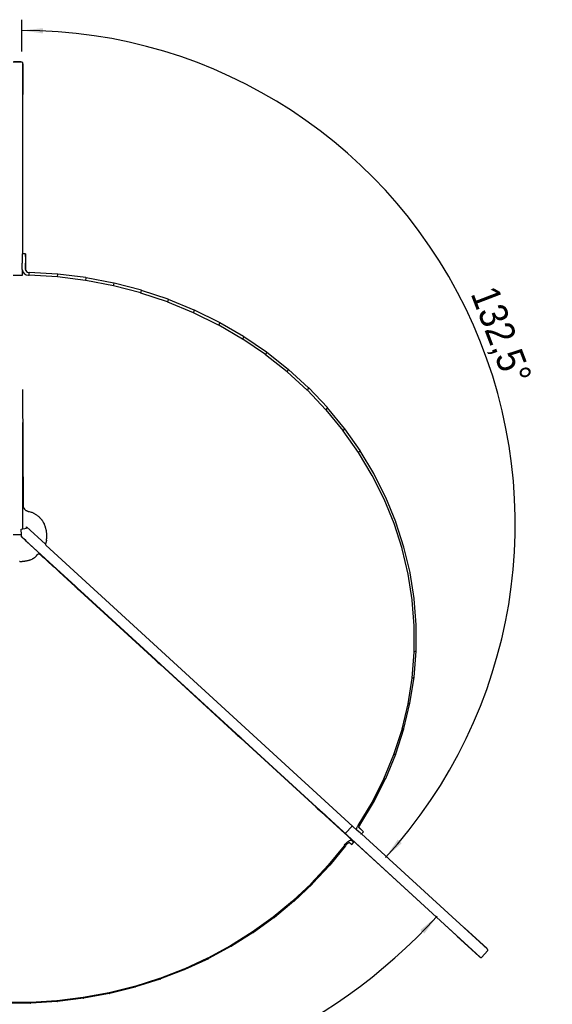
# Model space of a CAD drawing. Header units: millimetres. Extents: x 50 to 4150, y 50 to 2920.
# Tile 3 of 21: x 1336 to 1835, y 513 to 1435. Entities that reach past the tile are written whole.
import ezdxf

# ---------------------------------------------------------------- set-up
doc = ezdxf.new("R2010")
doc.units = ezdxf.units.MM
doc.header["$LTSCALE"] = 10
doc.linetypes.add('SLD-Solido', pattern=[0])
doc.layers.add('QUOTE', color=1, linetype='SLD-Solido')
doc.styles.add('SLDTEXTSTYLE0', font='GOTHIC.TTF', dxfattribs={"width": 0.913})
doc.dimstyles.new('SLDDIMSTYLE1', dxfattribs={"dimtxt": 26.458333, "dimasz": 20, "dimexe": 0, "dimexo": 0.0625, "dimgap": 6.614583, "dimtad": 1, "dimdec": 4, "dimlfac": 10, "dimzin": 12, "dimdsep": 46, "dimtxsty": 'SLDTEXTSTYLE0', "dimsah": 1, "dimcen": 0.09, "dimadec": 1, "dimazin": 3, "dimtfac": 1, "dimtdec": 1, "dimtofl": 0, "dimtmove": 0, "dimatfit": 3, "dimfxl": 1, "dimfrac": 2, "dimtolj": 1, "dimtzin": 12, "dimarcsym": 0})

# ---------------------------------------------------------------- blocks, each defined once
blk = doc.blocks.new('_D_1')
at = {"layer": 'QUOTE', "transparency": 16777216}
blk.add_line((1337.8, 1405.36), (1337.8, 1435.13), dxfattribs=at)
blk.add_arc((1337.8, 962.75), 462.38, 317.5, 90, dxfattribs=at)
for points in [[(1337.8, 1425.13), (1357.74, 1422.2), (1357.85, 1427.2)], [(1678.7, 650.37), (1693.77, 663.76), (1690.01, 667.05)]]:
    blk.add_solid(points, dxfattribs=at)
at = {"layer": 'QUOTE', "transparency": 16777216, "insert": (1782.82, 1188.04), "char_height": 26.458, "attachment_point": 1, "rotation": 290.97845, "style": 'SLDTEXTSTYLE0'}
blk.add_mtext('132,5°', dxfattribs=at)
blk = doc.blocks.new('_D_2')
at = {"layer": 'QUOTE', "transparency": 16777216}
blk.add_arc((1333.65, 955.7), 533.45, 222.52816, 317.5, dxfattribs=at)
for points in [[(940.52, 595.12), (952.5, 578.91), (956.13, 582.36)], [(1726.95, 595.31), (1711.35, 582.54), (1714.98, 579.1)]]:
    blk.add_solid(points, dxfattribs=at)
at = {"layer": 'QUOTE', "transparency": 16777216, "insert": (1314.42, 455.71), "char_height": 26.458, "attachment_point": 1, "rotation": 0.8455, "style": 'SLDTEXTSTYLE0'}
blk.add_mtext('95°', dxfattribs=at)

msp = doc.modelspace()

# ---------------------------------------------------------------- linework, layer by layer
for p, q in [((1337.79962, 1395.362237), (1329.79962, 1395.362237)), ((1337.04962, 1395.505128), (1330.54962, 1395.505128)), ((1338.79962, 1215.77891), (1338.79962, 1394.325937)), ((1339.04962, 1365.505128), (1339.04962, 1393.505128)), ((1341.282405, 1215.776106), (1338.282422, 1215.779494)), ((1341.309261, 1213.172484), (1341.36249, 1200.336216)), ((1338.205314, 1201.193964), (1338.223427, 1207.104284)), ((1338.205314, 1201.193964), (1338.229263, 1195.418587)), ((1341.205297, 1201.190577), (1341.223409, 1207.100896)), ((1337.79962, 1195.401237), (1329.79962, 1195.401237)), ((1344.17266, 1195.887245), (1344.672307, 1195.871755)), ((1344.285217, 1198.451624), (1344.784864, 1198.436134)), ((1344.672307, 1195.871755), (1344.784864, 1198.436134)), ((1371.227696, 1194.285872), (1344.672307, 1195.871755)), ((1371.340253, 1196.850252), (1344.784864, 1198.436134)), ((1371.359566, 1194.27363), (1371.595932, 1196.828166)), ((1397.656751, 1190.956611), (1371.359566, 1194.27363)), ((1397.893117, 1193.511147), (1371.595932, 1196.828166)), ((1397.787512, 1190.935713), (1398.146823, 1193.472227)), ((1423.757399, 1185.900691), (1397.787512, 1190.935713)), ((1424.11671, 1188.437205), (1398.146823, 1193.472227)), ((1423.886367, 1185.871221), (1424.367106, 1188.381593)), ((1449.395386, 1179.144116), (1423.886367, 1185.871221)), ((1449.876125, 1181.654489), (1424.367106, 1188.381593)), ((1449.521885, 1179.106204), (1450.121881, 1181.582423)), ((1475.03887, 1173.197849), (1450.121881, 1181.582423)), ((1474.438874, 1170.721631), (1449.521885, 1179.106204)), ((1474.562237, 1170.675452), (1475.278675, 1173.109654)), ((1499.475484, 1163.110758), (1475.278675, 1173.109654)), ((1498.759046, 1160.676556), (1474.562237, 1170.675452)), ((1498.878622, 1160.622332), (1499.708051, 1163.00685)), ((1523.060269, 1151.445065), (1499.708051, 1163.00685)), ((1522.23084, 1149.060547), (1498.878622, 1160.622332)), ((1522.345996, 1148.998543), (1523.284345, 1151.325949)), ((1544.733523, 1135.933352), (1522.345996, 1148.998543)), ((1545.671872, 1138.260759), (1523.284345, 1151.325949)), ((1544.843646, 1135.863875), (1545.886243, 1138.127024)), ((1566.15138, 1121.362474), (1544.843646, 1135.863875)), ((1567.193977, 1123.625624), (1545.886243, 1138.127024)), ((1566.255884, 1121.285872), (1567.397478, 1123.477947)), ((1586.37424, 1105.422862), (1566.255884, 1121.285872)), ((1587.515834, 1107.614936), (1567.397478, 1123.477947)), ((1586.472568, 1105.339524), (1587.707356, 1107.45407)), ((1606.532893, 1090.311033), (1587.707356, 1107.45407)), ((1605.298105, 1088.196487), (1586.472568, 1105.339524)), ((1338.671603, 1088.747864), (1339.122991, 979.895395)), ((1605.389731, 1088.106838), (1606.711388, 1090.137809)), ((1624.147314, 1071.802906), (1606.711388, 1090.137809)), ((1622.825657, 1069.771935), (1605.389731, 1088.106838)), ((1622.910091, 1069.676436), (1624.311804, 1071.618227)), ((1640.268445, 1052.18577), (1624.311804, 1071.618227)), ((1638.866732, 1050.24398), (1622.910091, 1069.676436)), ((1338.79962, 958.196206), (1338.79962, 1057.876586)), ((1638.943523, 1050.143126), (1640.418028, 1051.990606)), ((1654.813352, 1031.560515), (1640.418028, 1051.990606)), ((1653.338847, 1029.713035), (1638.943523, 1050.143126)), ((1653.407583, 1029.607349), (1654.947206, 1031.355897)), ((1666.167554, 1008.284713), (1653.407583, 1029.607349)), ((1667.707178, 1010.033261), (1654.947206, 1031.355897)), ((1338.977433, 1014.99688), (1338.79962, 1014.997081)), ((1338.79962, 1008.797077), (1339.003143, 1008.796848)), ((1677.286888, 986.069195), (1666.227868, 1008.174745)), ((1678.883589, 987.714724), (1667.824569, 1009.820274)), ((1688.285064, 964.719748), (1678.983874, 987.494505)), ((1686.639647, 963.180763), (1677.338457, 985.95552)), ((1342.29962, 958.715138), (1342.29962, 959.983228)), ((1342.29962, 959.983228), (1360.000171, 943.763661)), ((1694.17774, 939.737103), (1686.682198, 963.063976)), ((1695.863237, 941.1666), (1688.367695, 964.493473)), ((1329.79962, 952.819562), (1337.631436, 952.819562)), ((1337.29962, 957.973298), (1342.21573, 958.703859)), ((1337.637425, 952.72654), (1337.29962, 957.973298)), ((1337.637425, 952.72654), (1337.29962, 952.35791)), ((1337.29962, 952.35791), (1337.29962, 951.001467)), ((1337.29962, 951.001467), (1640.410469, 673.251546)), ((1342.29962, 946.416999), (1342.29962, 946.417312)), ((1342.29962, 946.416948), (1342.29962, 946.416999)), ((1342.29962, 946.416948), (1388.199199, 904.357733)), ((1360.314183, 943.021291), (1651.855813, 675.882327)), ((1701.579106, 917.176484), (1695.927767, 940.935481)), ((1355.683433, 933.432541), (1354.698754, 934.268786)), ((1699.862386, 915.858819), (1694.211046, 939.617816)), ((1388.010458, 904.149673), (1373.000809, 917.898689)), ((1703.664355, 891.668681), (1699.886273, 915.737658)), ((1705.40327, 892.872784), (1701.625188, 916.941761)), ((1388.19985, 904.35845), (1387.89384, 904.021118)), ((1392.485906, 899.855434), (1392.771008, 900.169718)), ((1463.264362, 835.216202), (1392.582358, 899.961758)), ((1392.770376, 900.169021), (1463.441201, 835.411141)), ((1705.564086, 867.291141), (1703.6787, 891.546283)), ((1707.316048, 868.380575), (1705.430662, 892.635718)), ((1705.551812, 842.851556), (1705.568818, 867.168149)), ((1707.307607, 843.825845), (1707.324613, 868.142438)), ((1703.62759, 818.475588), (1705.546911, 842.728615)), ((1705.377995, 819.334885), (1707.297316, 843.587912)), ((1705.551812, 842.851556), (1707.307607, 843.825845)), ((1463.441972, 835.411992), (1463.148122, 835.088064)), ((1467.740188, 830.922379), (1468.013006, 831.223122)), ((1538.476353, 766.321125), (1467.836262, 831.028287)), ((1468.012378, 831.222429), (1538.641295, 766.50295)), ((1699.801321, 794.288667), (1703.613091, 818.353344)), ((1701.537153, 795.033753), (1705.348923, 819.09843)), ((1703.62759, 818.475588), (1705.377995, 819.334885)), ((1694.09267, 770.415114), (1699.77731, 794.167758)), ((1695.804841, 771.047395), (1701.489481, 794.800038)), ((1699.801321, 794.288667), (1701.537153, 795.033753)), ((1538.642067, 766.5038), (1538.359099, 766.191869)), ((1686.531015, 746.977798), (1694.059285, 770.296174)), ((1688.210584, 747.499289), (1695.738854, 770.817664)), ((1694.09267, 770.415114), (1695.804841, 771.047395)), ((1542.951165, 762.026184), (1543.213103, 762.314933)), ((1613.772171, 697.349261), (1543.048253, 762.13321)), ((1543.212472, 762.314238), (1613.925204, 697.517957)), ((1678.793434, 724.510468), (1688.126669, 747.27476)), ((1686.531015, 746.977798), (1688.210584, 747.499289)), ((1677.155209, 724.097152), (1686.488444, 746.861445)), ((1666.013518, 701.890973), (1677.103689, 723.983991)), ((1667.601902, 702.199308), (1678.692073, 724.292325)), ((1677.155209, 724.097152), (1678.793434, 724.510468)), ((1653.131029, 680.419775), (1665.953336, 701.781591)), ((1654.66137, 680.626882), (1667.483677, 701.988697)), ((1666.013518, 701.890973), (1667.601902, 702.199308)), ((1613.925977, 697.51881), (1613.656685, 697.221954)), ((1618.248751, 693.056269), (1618.497005, 693.329933)), ((1640.634306, 672.743226), (1618.344071, 693.161346)), ((1618.496381, 693.329245), (1627.728424, 684.869637)), ((1640.410469, 673.251546), (1627.728424, 684.869637)), ((1627.728424, 684.869637), (1745.521332, 576.932323)), ((1646.943404, 679.472392), (1641.538955, 673.573923)), ((1655.040066, 673.048538), (1651.855813, 675.882327)), ((1652.873088, 680.033266), (1653.131029, 680.419775)), ((1653.131029, 680.419775), (1654.66137, 680.626882)), ((1657.062636, 675.264163), (1653.878383, 678.097952)), ((1654.403428, 680.240372), (1654.66137, 680.626882)), ((1655.945989, 672.264054), (1657.96856, 674.47968)), ((1640.410469, 673.251546), (1767.310217, 556.969352)), ((1645.092607, 664.196558), (1646.077286, 663.360313)), ((1647.021165, 662.613877), (1649.03666, 664.835668)), ((1647.108101, 666.418349), (1648.09278, 665.582105)), ((1656.10268, 672.435701), (1774.065592, 564.342608)), ((1639.763599, 661.391018), (1625.039894, 643.211567)), ((1641.167786, 661.414011), (1626.444081, 643.23456)), ((1640.040761, 661.779128), (1639.763599, 661.391018)), ((1639.763599, 661.391018), (1641.167786, 661.414011)), ((1641.444947, 661.802121), (1641.167786, 661.414011)), ((1624.962452, 643.122324), (1608.991093, 625.924457)), ((1626.296583, 643.059042), (1610.325224, 625.861175)), ((1624.962452, 643.122324), (1626.296583, 643.059042)), ((1608.907202, 625.839996), (1591.721958, 609.654184)), ((1610.164971, 625.694909), (1592.979727, 609.509097)), ((1608.907202, 625.839996), (1610.164971, 625.694909)), ((1591.631979, 609.574904), (1573.309069, 594.472899)), ((1592.807412, 609.352894), (1574.484501, 594.250888)), ((1591.631979, 609.574904), (1592.807412, 609.352894)), ((1573.213394, 594.399176), (1553.834075, 580.447922)), ((1574.30088, 594.105516), (1554.921561, 580.154262)), ((1573.213394, 594.399176), (1574.30088, 594.105516)), ((1773.417205, 565.275722), (1752.772089, 584.190774)), ((1553.733125, 580.380107), (1533.383338, 567.641449)), ((1554.727451, 580.020438), (1534.377664, 567.28178)), ((1553.733125, 580.380107), (1554.727451, 580.020438)), ((1745.521332, 576.932323), (1767.310217, 556.969352)), ((1745.678896, 576.448802), (1766.324012, 557.53375)), ((1745.678945, 576.448855), (1766.324061, 557.533804)), ((1533.27756, 567.579866), (1512.047545, 556.11027)), ((1534.173942, 567.16017), (1512.943927, 555.690574)), ((1533.27756, 567.579866), (1534.173942, 567.16017)), ((1768.763929, 556.993714), (1774.168229, 562.892319)), ((1511.937409, 556.055215), (1489.921307, 545.905522)), ((1512.731519, 555.581784), (1490.715416, 545.432092)), ((1511.937409, 556.055215), (1512.731519, 555.581784)), ((1489.807309, 545.857258), (1467.102742, 537.072457)), ((1490.495299, 545.336669), (1467.790732, 536.551869)), ((1489.807309, 545.857258), (1490.495299, 545.336669)), ((1466.985396, 537.031217), (1443.693039, 529.650248)), ((1467.563924, 536.470294), (1444.271567, 529.089325)), ((1466.985396, 537.031217), (1467.563924, 536.470294)), ((1443.572875, 529.616231), (1419.796006, 523.67181)), ((1444.039125, 529.022009), (1420.262256, 523.077588)), ((1443.572875, 529.616231), (1444.039125, 529.022009)), ((1395.393465, 519.144541), (1370.965527, 516.145776)), ((1395.628889, 518.505502), (1371.200951, 515.506738)), ((1419.67357, 523.64518), (1395.517615, 519.163655)), ((1420.025267, 523.024873), (1395.869311, 518.543348)), ((1419.67357, 523.64518), (1420.025267, 523.024873)), ((1346.122745, 514.627716), (1321.476495, 514.627716)), ((1346.122745, 513.973632), (1321.476495, 513.973632)), ((1370.840229, 516.13427), (1346.248618, 514.631558)), ((1370.95823, 515.483952), (1346.366619, 513.98124))]:
    msp.add_line(p, q)
at = {"flags": 128}
for points in [[(1337.792013, 1395.362237), (1337.4398, 1395.466699), (1337.04962, 1395.505128)], [(1341.309261, 1213.172484), (1341.303278, 1214.342826), (1341.296456, 1215.175917), (1341.288934, 1215.654798), (1341.280865, 1215.769721), (1341.272414, 1215.518346), (1341.263753, 1214.905791), (1341.255057, 1213.944525), (1341.246504, 1212.654116), (1341.238269, 1211.060835), (1341.230518, 1209.197115), (1341.223409, 1207.100896)], [(1373.000809, 917.898689), (1371.187649, 919.556216), (1369.31105, 921.265223), (1367.409214, 922.990919), (1365.520858, 924.698174), (1363.684423, 926.352234), (1361.937293, 927.919426), (1360.315035, 929.367848), (1358.850673, 930.668012), (1357.574018, 931.793453), (1356.511058, 932.721258), (1355.683433, 933.432541)], [(1387.611313, 904.305014), (1387.742164, 904.167007), (1388.13975, 903.789124), (1388.760988, 903.212314), (1389.538555, 902.499082), (1390.388192, 901.72672), (1391.217826, 900.978923), (1391.937554, 900.336728), (1392.469382, 899.869727), (1392.755678, 899.628526), (1392.765418, 899.639262), (1392.513377, 899.885716)], [(1387.921311, 904.051401), (1387.761378, 904.188188), (1387.611313, 904.305014)], [(1390.067644, 902.64713), (1390.185116, 902.539485), (1391.031662, 901.763736), (1391.855097, 901.009129), (1392.566192, 900.357435), (1393.087887, 899.879277), (1393.363648, 899.626471), (1393.363593, 899.626411), (1393.087728, 899.879104), (1392.770792, 900.169479)], [(1462.37072, 836.393362), (1462.509985, 836.265861), (1462.915289, 835.894558), (1463.550616, 835.312444), (1464.359517, 834.571243), (1465.270117, 833.736814), (1466.201504, 832.8833), (1467.070921, 832.086538), (1467.801117, 831.417325), (1468.32721, 830.935124), (1468.602455, 830.682779), (1468.602395, 830.682713), (1468.327035, 830.934932), (1468.012765, 831.222856)], [(1463.44167, 835.411658), (1462.915061, 835.89431), (1462.509866, 836.265731), (1462.37072, 836.393362)], [(1462.865595, 835.371959), (1462.996445, 835.233952), (1463.394032, 834.856069), (1464.015269, 834.279259), (1464.792837, 833.566028), (1465.642474, 832.793665), (1466.472108, 832.045869), (1467.191836, 831.403674), (1467.723664, 830.936672), (1468.00996, 830.695471), (1468.0197, 830.706207), (1467.767658, 830.952661)], [(1463.175592, 835.118346), (1463.015659, 835.255133), (1462.865595, 835.371959)], [(1537.593753, 767.464152), (1537.733018, 767.336651), (1538.138321, 766.965348), (1538.773649, 766.383234), (1539.58255, 765.642034), (1540.493149, 764.807605), (1541.424537, 763.95409), (1542.293954, 763.157328), (1543.02415, 762.488115), (1543.550243, 762.005914), (1543.825488, 761.753569), (1543.825428, 761.753503), (1543.550068, 762.005723), (1543.212859, 762.314664)], [(1538.641767, 766.503469), (1538.138094, 766.9651), (1537.732899, 767.336521), (1537.593753, 767.464152)], [(1538.076572, 766.475764), (1538.207423, 766.337758), (1538.605009, 765.959875), (1539.226247, 765.383064), (1540.003815, 764.669833), (1540.853451, 763.89747), (1541.683086, 763.149674), (1542.402813, 762.507479), (1542.934641, 762.040478), (1543.220938, 761.799276), (1543.230677, 761.810013), (1542.978636, 762.056467)], [(1538.38657, 766.222151), (1538.226637, 766.358938), (1538.076572, 766.475764)], [(1612.816785, 698.534942), (1612.956051, 698.407441), (1613.361354, 698.036138), (1613.996682, 697.454025), (1614.805583, 696.712824), (1615.716182, 695.878395), (1616.647569, 695.02488), (1617.516987, 694.228118), (1618.247183, 693.558906), (1618.773276, 693.076704), (1619.04852, 692.824359), (1619.04846, 692.824294), (1618.7731, 693.076513), (1618.496771, 693.329675)], [(1613.92567, 697.518471), (1613.361126, 698.03589), (1612.955932, 698.407311), (1612.816785, 698.534942)], [(1613.374158, 697.505849), (1613.505009, 697.367843), (1613.902595, 696.98996), (1614.523833, 696.413149), (1615.301401, 695.699918), (1616.151037, 694.927555), (1616.980672, 694.179759), (1617.700399, 693.537564), (1618.232227, 693.070562), (1618.518524, 692.829361), (1618.528263, 692.840098), (1618.276222, 693.086552)], [(1613.684156, 697.252236), (1613.524223, 697.389023), (1613.374158, 697.505849)], [(1651.855813, 675.882327), (1651.658382, 676.146527), (1651.554314, 676.502753), (1651.545826, 676.943406), (1651.633101, 677.459089), (1651.814276, 678.038803), (1652.085488, 678.670183), (1652.440953, 679.339765), (1652.873088, 680.033266)], [(1653.878383, 678.097952), (1653.776484, 678.234314), (1653.722771, 678.418172), (1653.71839, 678.645606), (1653.763435, 678.911765), (1653.856945, 679.210972), (1653.996925, 679.536846), (1654.180391, 679.882436), (1654.403428, 680.240372)], [(1657.062636, 675.264163), (1657.623047, 674.768756), (1657.919865, 674.514509), (1657.947049, 674.506599), (1657.704045, 674.745186), (1657.195801, 675.225412), (1656.432662, 675.937504), (1655.430164, 676.866963), (1654.208714, 677.994869), (1653.719349, 678.445838)], [(1640.040761, 661.779128), (1640.923248, 662.903911), (1641.917333, 663.969164), (1642.968083, 664.916022), (1644.017432, 665.69216), (1645.007395, 666.254689), (1645.883264, 666.572524), (1646.59664, 666.628101), (1647.108101, 666.418349)], [(1648.09278, 665.582105), (1648.668223, 665.101824), (1648.979769, 664.862322), (1649.021076, 664.868475), (1648.791303, 665.120158), (1648.295128, 665.612247), (1647.542651, 666.334724), (1646.549191, 667.272882), (1645.334971, 668.407623), (1643.92471, 669.715847), (1642.347116, 671.170922), (1640.634306, 672.743226)], [(1641.444947, 661.802121), (1641.900424, 662.382654), (1642.413501, 662.932462), (1642.955823, 663.421163), (1643.497423, 663.82175), (1644.008371, 664.112088), (1644.460433, 664.276132), (1644.828627, 664.304817), (1645.092607, 664.196558)]]:
    msp.add_lwpolyline(points, dxfattribs=at)
for centre, radius, start, end in [((1337.04962, 1393.505128), 2, 360, 29.766662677), ((1337.04962, 1365.505128), 2, 331.044975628, 360), ((1780.302289, 1208.435763), 442.080868, 179.048173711, 180.172566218), ((1343.943302, 1201.637801), 5.755128, 184.423052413, 272.284004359), ((1344.166839, 1201.419653), 2.970389, 184.423052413, 272.284004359), ((1344.167878, 979.996373), 5.045897, 181.146668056, 236.743448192), ((1361.26409, 943.882707), 1.282327, 167.665164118, 222.203055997), ((1353.741822, 931.891539), 2.56262, 68.073358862, 131.340842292), ((1664.700639, 683.289267), 14.078324, 226.669794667, 231.54841496), ((1649.965219, 667.30667), 5.539834, 225.427269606, 237.897632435), ((1751.421014, 582.716122), 2, 47.504092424, 76.331754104), ((1747.029971, 577.923453), 2, 198.542568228, 227.504092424), ((1747.03002, 577.923506), 2, 198.546847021, 227.504092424), ((1772.06613, 563.801071), 2, 18.549660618, 47.504092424), ((1767.675087, 559.008402), 2, 227.504092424, 256.463395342), ((1767.675136, 559.008455), 2, 227.504092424, 256.459116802)]:
    msp.add_arc(centre, radius, start, end)
for centre, major_axis, ratio, start_param, end_param in [((1337.79962, 1394.325937), (0, 1.0363), 0.9649715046, 4.7123889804, 6.2831853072), ((1337.79962, 1195.047114), (1, 0), 0.354122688, 1.125624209, 1.5707963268), ((1337.79962, 1195.047114), (1, 0), 0.354122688, 1.1264611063, 1.5707963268), ((1370.849511, 1189.214949), (0.4273, 5.067386), 0.6289327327, 6.257170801, 6.2985806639), ((1370.849511, 1189.214949), (0.542875, 7.631867), 0.8100120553, 6.2502054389, 6.2916153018), ((1396.880958, 1185.931449), (0.866539, 5.011602), 0.6278491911, 6.2704454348, 6.3119155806), ((1396.880958, 1185.931449), (1.100639, 7.567633), 0.809409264, 6.2561420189, 6.2976121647), ((1422.588604, 1180.94727), (1.29731, 4.92407), 0.6254316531, 6.2830380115, 6.3245665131), ((1422.588604, 1180.94727), (1.646524, 7.465317), 0.8079873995, 6.2612376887, 6.3027661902), ((1447.840216, 1174.288048), (2.174937, 7.327366), 0.8058097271, 6.2650477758, 6.3066324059), ((1447.840216, 1174.288048), (1.715746, 4.806341), 0.6217960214, 0.0113656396, 0.0529502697), ((1472.505941, 1165.988025), (2.681253, 7.156943), 0.8029629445, 6.2672062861, 6.3088445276), ((1472.505941, 1165.988025), (2.118555, 4.660423), 0.6171002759, 0.0214796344, 0.0631178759), ((1496.458905, 1156.089893), (3.161944, 6.957627), 0.799550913, 6.2674387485, 6.3091278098), ((1496.458905, 1156.089893), (2.503084, 4.488591), 0.6115313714, 0.0299663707, 0.071655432), ((1519.575934, 1144.644551), (2.867314, 4.293218), 0.6052916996, 0.0366896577, 0.0784264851), ((1519.575934, 1144.644551), (3.614568, 6.733122), 0.7956881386, 6.26556341, 6.3073002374), ((1541.738117, 1131.71087), (3.209782, 4.076633), 0.5985869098, 0.0415970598, 0.0833783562), ((1541.738117, 1131.71087), (4.037656, 6.487033), 0.791493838, 6.2614828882, 6.3032641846), ((1562.83149, 1117.355357), (3.529478, 3.841034), 0.5916160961, 0.0447062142, 0.0865284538), ((1562.83149, 1117.355357), (4.430532, 6.222713), 0.7870870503, 6.2551703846, 6.2969926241), ((1582.74755, 1101.651854), (4.79313, 5.943183), 0.7825830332, 6.2466534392, 6.2885128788), ((1582.74755, 1101.651854), (3.825725, 3.588445), 0.5845648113, 0.0460887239, 0.0879481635), ((1601.383875, 1084.681118), (5.12581, 5.65111), 0.7780908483, 6.2359982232, 6.2778909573), ((1601.383875, 1084.681118), (4.098084, 3.320708), 0.5776007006, 0.0458547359, 0.0877474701), ((1618.644624, 1066.530423), (5.429211, 5.348818), 0.7737120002, 6.2232956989, 6.2652176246), ((1618.644624, 1066.530423), (4.346264, 3.039492), 0.5708713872, 0.0441394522, 0.0860613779), ((1634.441007, 1047.293135), (5.704139, 5.038333), 0.769539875, 6.2086502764, 6.2505971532), ((1634.441007, 1047.293135), (4.570062, 2.746328), 0.5645040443, 0.0410922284, 0.0830391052), ((1648.691795, 1027.068173), (4.769324, 2.442633), 0.5586060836, 0.0368686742, 0.0788361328), ((1648.691795, 1027.068173), (5.951482, 4.721426), 0.7656597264, 6.1921713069, 6.2341387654), ((1661.32368, 1005.959578), (4.943918, 2.129742), 0.5532665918, 0.0316249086, 0.0736084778), ((1661.32368, 1005.959578), (6.172161, 4.399666), 0.7621490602, 6.1739667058, 6.215950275), ((1672.271708, 984.075889), (6.367095, 4.074463), 0.7590781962, 6.1541387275, 6.1961338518), ((1672.271708, 984.075889), (5.093723, 1.808936), 0.5485580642, 0.0255141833, 0.0675093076), ((1333.79962, 958.561434), (27.494786, -0.845604), 0.6332600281, 1.0960313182, 1.1671315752), ((1333.79962, 958.793072), (27.476903, -1.778929), 0.6334491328, 1.065911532, 1.1122530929), ((1333.79962, 959.01448), (27.446085, -2.713764), 0.6342351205, 1.0378639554, 1.0823002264), ((1333.79962, 959.224403), (27.401967, -3.649959), 0.635611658, 1.0118060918, 1.0544886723), ((1333.79962, 959.421632), (27.34403, -4.587326), 0.6375667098, 0.9876492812, 1.0287332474), ((1333.79962, 959.605019), (27.271607, -5.525641), 0.6400828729, 0.9653002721, 1.0049419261), ((1333.79962, 959.773481), (27.183891, -6.464637), 0.6431378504, 0.94466219, 0.9830175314), ((1333.79962, 959.92601), (27.079939, -7.403999), 0.6467050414, 0.9256354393, 0.9628588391), ((1333.79962, 960.061681), (26.958686, -8.343363), 0.650754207, 0.9081180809, 0.9443616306), ((1333.79962, 960.179663), (26.818952, -9.282312), 0.6552521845, 0.8920062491, 0.9274192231), ((1333.79962, 960.27922), (26.659452, -10.220377), 0.660163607, 0.8771941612, 0.9119230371), ((1333.79962, 960.359723), (26.478808, -11.157036), 0.6654516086, 0.8635741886, 0.8977627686), ((1333.79962, 960.420653), (26.275561, -12.091709), 0.6710784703, 0.8510368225, 0.884826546), ((1333.79962, 960.461609), (26.048177, -13.023765), 0.6770062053, 0.8394704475, 0.873001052), ((1333.79962, 960.482308), (25.795055, -13.952519), 0.683197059, 0.8287613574, 0.8621713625), ((1333.79962, 960.482592), (25.51454, -14.87723), 0.6896139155, 0.8187934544, 0.8522210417), ((1333.79962, 960.462427), (25.204921, -15.797105), 0.6962206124, 0.8094482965, 0.843031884), ((1333.79962, 960.421906), (24.864443, -16.711298), 0.7029821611, 0.8006048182, 0.8344839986), ((1333.79962, 960.361248), (24.491303, -17.618905), 0.7098648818, 0.7921394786, 0.8264555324), ((1333.79962, 960.280798), (24.083658, -18.518963), 0.7168364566, 0.7839260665, 0.8188228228), ((1333.79962, 960.18102), (23.639622, -19.410448), 0.723865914, 0.775836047, 0.8114601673), ((1681.479558, 961.529682), (5.218623, 1.481458), 0.5445382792, 0.0186847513, 0.0606868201), ((1681.479558, 961.529682), (6.537188, 3.74711), 0.7565109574, 6.1327809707, 6.1747830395), ((1342.74345, 958.220191), (1.378629, -0.011987), 0.3766384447, 1.901843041, 1.9668796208), ((1333.79962, 960.0625), (23.157268, -20.29226), 0.7309235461, 0.7677385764, 0.80424013), ((1333.79962, 959.925937), (22.634629, -21.163224), 0.7379807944, 0.7595010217, 0.7970335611), ((1333.79962, 959.772138), (22.069697, -22.022064), 0.7450100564, 0.7509896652, 0.7897098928), ((1333.79962, 959.602012), (-21.46043, 22.867397), 0.7519844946, 3.883662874, 3.9237305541), ((1333.79962, 959.004132), (-19.345858, 25.306329), 0.7723170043, 3.853134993, 3.8982145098), ((1333.79962, 959.416562), (-20.804758, 23.697702), 0.7588778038, 3.8742020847, 3.915778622), ((1333.79962, 959.21688), (-20.100595, 24.511303), 0.7656639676, 3.8640685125, 3.9073162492), ((1333.79962, 958.779556), (-18.538502, 26.080684), 0.778810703, 3.8187217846, 3.8883482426), ((1688.899885, 938.436886), (6.683321, 3.418813), 0.7545053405, 6.1099766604, 6.1519810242), ((1688.899885, 938.436886), (5.318511, 1.148535), 0.541252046, 0.0112792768, 0.0532836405), ((1333.79962, 960.719019), (-4.176308, 32.961918), 0.8246192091, 3.0661619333, 3.0918818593), ((1333.79962, 960.643855), (-5.533307, 32.724896), 0.8231521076, 3.0463643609, 3.0725062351), ((1333.79962, 960.547967), (-6.861488, 32.425025), 0.8212868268, 3.0275752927, 3.0542658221), ((1333.79962, 960.43191), (-8.155126, 32.065633), 0.8190381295, 3.0100409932, 3.0374113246), ((1333.79962, 960.29635), (-9.40933, 31.650468), 0.8164230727, 2.993996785, 3.0221832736), ((1333.79962, 960.142059), (-10.620079, 31.183554), 0.813460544, 2.9796669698, 3.0088117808), ((1333.79962, 959.969911), (-11.784226, 30.669055), 0.8101708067, 2.9672653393, 2.9975168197), ((1333.79962, 959.780869), (-12.899449, 30.111164), 0.8065750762, 2.956996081, 2.9885088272), ((1333.79962, 959.575981), (-13.964198, 29.513995), 0.8026951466, 2.9490548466, 2.9819893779), ((1333.79962, 959.356367), (-14.977602, 28.881514), 0.7985530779, 2.943629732, 2.9781516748), ((1333.79962, 959.123216), (-15.93939, 28.217481), 0.7941709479, 2.9409019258, 2.977180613), ((1333.79962, 958.87777), (-16.849792, 27.525412), 0.7895706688, 2.9410458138, 3.0025186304), ((1694.494516, 914.916301), (5.39329, 0.811382), 0.5387328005, 0.0034347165, 0.0454367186), ((1694.494516, 914.916301), (6.806361, 3.090722), 0.7531141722, 6.0857973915, 6.1277993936), ((1698.234684, 891.088862), (5.442883, 0.471213), 0.5370038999, 6.2784684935, 6.320463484), ((1698.234684, 891.088862), (6.907163, 2.763947), 0.752385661, 6.0603025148, 6.1022975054), ((1700.101147, 867.077154), (5.467232, 0.129244), 0.5360796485, 6.2701381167, 6.3121214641), ((1700.101147, 867.077154), (6.986582, 2.439579), 0.7523638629, 6.0335384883, 6.0755218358), ((1700.084311, 843.004656), (5.466305, -0.213307), 0.5359659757, 6.2617544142, 6.3037216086), ((1700.084311, 843.004656), (7.04549, 2.118703), 0.7530890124, 6.005538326, 6.0475055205), ((1698.184261, 818.995143), (5.440098, -0.555222), 0.5366608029, 6.2534417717, 6.2953883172), ((1698.184261, 818.995143), (7.084781, 1.802405), 0.7545977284, 5.9763209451, 6.0182674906), ((1694.410774, 795.172159), (5.388635, -0.895275), 0.538154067, 6.2453246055, 6.2872461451), ((1694.410774, 795.172159), (7.105391, 1.491789), 0.7569230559, 5.9458899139, 5.9878114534), ((1688.783246, 771.658156), (5.311968, -1.232245), 0.5404274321, 6.2375290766, 6.2794213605), ((1688.783246, 771.658156), (7.108309, 1.187983), 0.7600943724, 5.9142319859, 5.9561242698), ((1681.330642, 748.57415), (7.094595, 0.892156), 0.7641370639, 5.8813145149, 5.9231734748), ((1681.330642, 748.57415), (5.210172, -1.5649), 0.5434536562, 6.2301838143, 6.2720427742), ((1672.091256, 726.038761), (5.083345, -1.892008), 0.5471957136, 6.2234213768, 6.2652430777), ((1672.091256, 726.038761), (7.06539, 0.605531), 0.7690720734, 5.8470821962, 5.8889038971), ((1661.112655, 704.168005), (4.931604, -2.212317), 0.5516055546, 6.2173781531, 6.2591587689), ((1661.112655, 704.168005), (7.021943, 0.329414), 0.7749150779, 5.8114519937, 5.8532326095), ((1641.086025, 673.988855), (0.67559, 0.737277), 0.6142590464, 3.141668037, 4.7124643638), ((1641.086025, 673.988855), (0.67559, 0.737277), 0.6142590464, 3.141668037, 4.7123889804), ((1646.490474, 679.887324), (0.67559, 0.737277), 0.6142590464, 4.7123889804, 5.4491122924), ((1646.490474, 679.887324), (0.67559, 0.737277), 0.6142590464, 4.7124643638, 5.4491122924), ((1620.614098, 646.188324), (4.554202, -2.795292), 0.5636875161, 6.1706035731, 6.2094741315), ((1620.614098, 646.188324), (6.894504, -0.145531), 0.7894504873, 5.6976464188, 5.7365169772), ((1604.80399, 629.164091), (4.33367, -3.059034), 0.5709878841, 6.1675544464, 6.2064908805), ((1604.80399, 629.164091), (6.817839, -0.344455), 0.7978286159, 5.656468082, 5.695404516), ((1587.792102, 613.141552), (4.09255, -3.312048), 0.5786451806, 6.1657763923, 6.2047747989), ((1587.792102, 613.141552), (6.736522, -0.525869), 0.8068328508, 5.6128654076, 5.6518638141), ((1569.653871, 598.191762), (3.830925, -3.553188), 0.5865553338, 6.1654223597, 6.204478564), ((1569.653871, 598.191762), (6.652563, -0.687444), 0.8164123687, 5.5664441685, 5.6055003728), ((1550.469729, 584.381017), (-3.548903, 3.781188), 0.5945949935, 3.0250478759, 3.0641574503), ((1550.469729, 584.381017), (6.568229, -0.826303), 0.8264958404, 5.5166938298, 5.5558034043), ((1530.324747, 571.770564), (-3.246669, 3.994634), 0.6026208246, 3.0279732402, 3.0671315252), ((1530.324747, 571.770564), (6.486082, -0.938818), 0.8369848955, 5.4629522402, 5.5021105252), ((1509.308257, 560.416326), (-2.924539, 4.191934), 0.6104699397, 3.0327162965, 3.0719184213), ((1509.308257, 560.416326), (6.408987, -1.020366), 0.847745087, 5.4043631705, 5.4435652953), ((1487.513458, 550.368656), (-2.583051, 4.371307), 0.6179619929, 3.0393488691, 3.0785897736), ((1487.513458, 550.368656), (6.340076, -1.06505), 0.8585934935, 5.3398323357, 5.3790732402), ((1465.036998, 541.672115), (-2.22307, 4.530789), 0.6249034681, 3.0478877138, 3.0871621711), ((1465.036998, 541.672115), (6.282558, -1.06549), 0.8692822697, 5.2680003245, 5.3072747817), ((1441.978551, 534.365268), (-1.8459, 4.668285), 0.6310945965, 3.0582775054, 3.0975801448), ((1441.978551, 534.365268), (6.239278, -1.012938), 0.8794786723, 5.1872789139, 5.2265815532), ((1394.526843, 524.043972), (-1.048026, 4.868847), 0.6404559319, 3.0839446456, 3.1232870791), ((1394.526843, 524.043972), (6.199429, -0.714847), 0.8965389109, 4.9931597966, 5.0325022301), ((1418.440372, 528.480521), (-1.453394, 4.781653), 0.6363390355, 3.0703759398, 3.1097012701), ((1418.440372, 528.480521), (6.211856, -0.898273), 0.8887459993, 5.0960473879, 5.1353727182), ((1345.999117, 519.58766), (-0.21166, 4.958066), 0.6447409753, 3.1140756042, 3.1534352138), ((1345.999117, 519.58766), (6.199595, -0.161226), 0.9052727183, 4.7558640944, 4.795223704), ((1370.34401, 521.075297), (-0.632898, 4.928091), 0.6432933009, 3.0986498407, 3.1380037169), ((1370.34401, 521.075297), (6.197656, -0.463922), 0.902240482, 4.8788650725, 4.9182189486)]:
    msp.add_ellipse(centre, major_axis=major_axis, ratio=ratio, start_param=start_param, end_param=end_param)
at = {"extrusion": (0.000162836, 0.000177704, 1)}
for centre, start_param, end_param in [((1773.390054, 563.605282), 0, 1.5707963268), ((1767.985754, 557.706677), 4.7123889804, 6.2831853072)]:
    msp.add_ellipse(centre, major_axis=(0.778174, -0.712963, 0), ratio=0.9475068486, start_param=start_param, end_param=end_param, dxfattribs=at)
for points, knots in [([(1341.400764, 975.776875), (1341.454443, 975.745125), (1341.562075, 975.681462), (1341.730367, 975.585946), (1341.903971, 975.490495), (1342.083282, 975.395357), (1342.268063, 975.300793), (1342.458229, 975.207061), (1342.653636, 975.11442), (1342.854133, 975.023131), (1343.059552, 974.933451), (1343.269708, 974.845637), (1343.484399, 974.759943), (1343.703406, 974.676622), (1343.926493, 974.59592), (1344.153404, 974.518086), (1344.383877, 974.443329), (1344.617577, 974.371996), (1344.854377, 974.30387), (1345.012168, 974.262246), (1345.091778, 974.241247)], [0, 0, 0, 0, 0.0505244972, 0.1013074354, 0.1524180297, 0.2039241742, 0.2558922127, 0.3083867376, 0.3614704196, 0.4152038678, 0.4696455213, 0.5248515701, 0.5808759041, 0.6377700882, 0.6955833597, 0.7543626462, 0.8141526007, 0.8749956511, 0.936932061, 1, 1, 1, 1]), ([(1346.972514, 973.612873), (1346.95353, 973.620186), (1346.934577, 973.62738), (1346.915657, 973.634455), (1346.903781, 973.638896), (1346.891918, 973.64329), (1346.880069, 973.647637), (1346.868218, 973.651985), (1346.856381, 973.656286), (1346.844559, 973.66054)], [0, 0, 0, 0, 0.00006689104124, 0.00006689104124, 0.00006689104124, 0.00010887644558, 0.00010887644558, 0.00010887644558, 0.00015086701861, 0.00015086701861, 0.00015086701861, 0.00015086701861]), ([(1348.199881, 973.112225), (1348.181449, 973.120538), (1348.163042, 973.128728), (1348.144667, 973.136796), (1348.133307, 973.141784), (1348.121958, 973.146726), (1348.110621, 973.15162), (1348.099282, 973.156516), (1348.087956, 973.161364), (1348.076642, 973.166166)], [0, 0, 0, 0, 0.00006672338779, 0.00006672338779, 0.00006672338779, 0.00010797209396, 0.00010797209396, 0.00010797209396, 0.00014922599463, 0.00014922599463, 0.00014922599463, 0.00014922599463]), ([(1349.344762, 972.569185), (1349.324975, 972.579453), (1349.305215, 972.589569), (1349.28549, 972.599531), (1349.275623, 972.604514), (1349.265764, 972.609458), (1349.255914, 972.614364), (1349.246063, 972.619271), (1349.23622, 972.624139), (1349.226387, 972.628969)], [0, 0, 0, 0, 0.0000737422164, 0.0000737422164, 0.0000737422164, 0.00011062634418, 0.00011062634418, 0.00011062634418, 0.00014751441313, 0.00014751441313, 0.00014751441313, 0.00014751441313]), ([(1350.411981, 971.989474), (1350.393029, 972.00065), (1350.374099, 972.011674), (1350.355198, 972.022543), (1350.345744, 972.02798), (1350.336296, 972.033378), (1350.326856, 972.038738), (1350.317414, 972.044099), (1350.30798, 972.04942), (1350.298554, 972.054704)], [0, 0, 0, 0, 0.0000728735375, 0.0000728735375, 0.0000728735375, 0.00010932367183, 0.00010932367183, 0.00010932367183, 0.00014577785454, 0.00014577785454, 0.00014577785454, 0.00014577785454]), ([(1351.406524, 971.37774), (1351.388412, 971.389763), (1351.370317, 971.401634), (1351.352246, 971.413351), (1351.343207, 971.419212), (1351.334173, 971.425035), (1351.325145, 971.430819), (1351.316116, 971.436603), (1351.307093, 971.442349), (1351.298076, 971.448057)], [0, 0, 0, 0, 0.00007201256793, 0.00007201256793, 0.00007201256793, 0.00010803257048, 0.00010803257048, 0.00010803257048, 0.00014405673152, 0.00014405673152, 0.00014405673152, 0.00014405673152]), ([(1352.333359, 970.737646), (1352.316087, 970.750461), (1352.298826, 970.763127), (1352.281583, 970.775638), (1352.272958, 970.781897), (1352.264337, 970.788118), (1352.255721, 970.7943), (1352.247104, 970.800482), (1352.238491, 970.806627), (1352.229884, 970.812733)], [0, 0, 0, 0, 0.00007117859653, 0.00007117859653, 0.00007117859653, 0.00010678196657, 0.00010678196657, 0.00010678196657, 0.00014238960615, 0.00014238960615, 0.00014238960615, 0.00014238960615]), ([(1353.197314, 970.071964), (1353.180875, 970.085525), (1353.164442, 970.098938), (1353.148021, 970.112198), (1353.139808, 970.118832), (1353.131597, 970.125427), (1353.123389, 970.131985), (1353.115181, 970.138543), (1353.106975, 970.145063), (1353.098774, 970.151545)], [0, 0, 0, 0, 0.00007038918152, 0.00007038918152, 0.00007038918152, 0.0001055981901, 0.0001055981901, 0.0001055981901, 0.00014081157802, 0.00014081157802, 0.00014081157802, 0.00014081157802]), ([(1354.002968, 969.382673), (1353.987352, 969.396939), (1353.971737, 969.411059), (1353.95613, 969.425029), (1353.948323, 969.432018), (1353.940518, 969.438969), (1353.932714, 969.445882), (1353.92491, 969.452797), (1353.917107, 969.459673), (1353.909308, 969.466512)], [0, 0, 0, 0, 0.0000696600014, 0.0000696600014, 0.0000696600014, 0.00010450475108, 0.00010450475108, 0.00010450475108, 0.00013935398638, 0.00013935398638, 0.00013935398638, 0.00013935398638]), ([(1354.754587, 968.671045), (1354.739783, 968.685982), (1354.724976, 968.700777), (1354.710171, 968.715423), (1354.702765, 968.72275), (1354.695359, 968.73004), (1354.687954, 968.737294), (1354.680548, 968.744548), (1354.673143, 968.751765), (1354.665739, 968.758945)], [0, 0, 0, 0, 0.00006900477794, 0.00006900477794, 0.00006900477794, 0.0001035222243, 0.0001035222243, 0.0001035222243, 0.00013804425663, 0.00013804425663, 0.00013804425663, 0.00013804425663]), ([(1355.45607, 967.937731), (1355.442067, 967.953311), (1355.428055, 967.968752), (1355.41404, 967.984048), (1355.407029, 967.9917), (1355.400018, 967.999316), (1355.393006, 968.006896), (1355.385992, 968.014477), (1355.378979, 968.022021), (1355.371966, 968.029529)], [0, 0, 0, 0, 0.00006843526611, 0.00006843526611, 0.00006843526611, 0.00010266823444, 0.00010266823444, 0.00010266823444, 0.00013690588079, 0.00013690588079, 0.00013690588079, 0.00013690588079]), ([(1356.031492, 967.278397), (1356.044769, 967.262647), (1356.07127, 967.231209), (1356.09772, 967.198935), (1356.110919, 967.18283)], [0, 0, 0, 0, 0.50099888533, 1, 1, 1, 1]), ([(1356.647409, 966.505189), (1356.659915, 966.488828), (1356.684889, 966.456155), (1356.709785, 966.422672), (1356.722214, 966.405955)], [0, 0, 0, 0, 0.5007542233, 1, 1, 1, 1]), ([(1357.222374, 965.709111), (1357.234117, 965.692151), (1357.257578, 965.658267), (1357.280935, 965.623602), (1357.292602, 965.606287)], [0, 0, 0, 0, 0.5005033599, 1, 1, 1, 1]), ([(1357.758606, 964.888976), (1357.769589, 964.871427), (1357.791544, 964.836348), (1357.813371, 964.800522), (1357.824279, 964.782617)], [0, 0, 0, 0, 0.5002481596, 1, 1, 1, 1]), ([(1358.257866, 964.043246), (1358.268089, 964.025116), (1358.288538, 963.988854), (1358.308836, 963.951881), (1358.318985, 963.933394)], [0, 0, 0, 0, 0.4999906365, 1, 1, 1, 1]), ([(1358.721448, 963.170065), (1358.730909, 963.151357), (1358.749841, 963.113921), (1358.768605, 963.075811), (1358.777992, 963.056747)], [0, 0, 0, 0, 0.4997328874, 1, 1, 1, 1]), ([(1359.150164, 962.267285), (1359.158854, 962.248004), (1359.176252, 962.2094), (1359.193464, 962.170163), (1359.20208, 962.150524)], [0, 0, 0, 0, 0.499477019, 1, 1, 1, 1]), ([(1359.544317, 961.332501), (1359.552223, 961.31265), (1359.568058, 961.272886), (1359.583694, 961.232527), (1359.591524, 961.212317)], [0, 0, 0, 0, 0.4992250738, 1, 1, 1, 1]), ([(1359.903679, 960.36308), (1359.910781, 960.342663), (1359.925013, 960.301745), (1359.939036, 960.260275), (1359.946062, 960.239498)], [0, 0, 0, 0, 0.4989789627, 1, 1, 1, 1]), ([(1360.26486, 959.229246), (1360.2587, 959.250562), (1360.252502, 959.271802), (1360.246269, 959.292955), (1360.24315, 959.303536), (1360.240023, 959.314097), (1360.236887, 959.324636), (1360.23375, 959.335176), (1360.230605, 959.345694), (1360.22745, 959.356189)], [0, 0, 0, 0, 0.00006873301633, 0.00006873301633, 0.00006873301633, 0.00010311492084, 0.00010311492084, 0.00010311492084, 0.00013750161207, 0.00013750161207, 0.00013750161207, 0.00013750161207]), ([(1360.546473, 958.178596), (1360.541173, 958.20045), (1360.535836, 958.222234), (1360.530461, 958.243938), (1360.527773, 958.254796), (1360.525075, 958.265634), (1360.522369, 958.276452), (1360.519662, 958.287271), (1360.516945, 958.29807), (1360.514221, 958.308847)], [0, 0, 0, 0, 0.00006936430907, 0.00006936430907, 0.00006936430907, 0.00010406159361, 0.00010406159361, 0.00010406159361, 0.00013876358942, 0.00013876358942, 0.00013876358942, 0.00013876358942]), ([(1360.788792, 957.084491), (1360.784389, 957.10687), (1360.779947, 957.129185), (1360.775469, 957.151428), (1360.773229, 957.162554), (1360.77098, 957.173663), (1360.768721, 957.184753), (1360.766462, 957.195845), (1360.764195, 957.206918), (1360.761918, 957.217972)], [0, 0, 0, 0, 0.00007008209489, 0.00007008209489, 0.00007008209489, 0.00010513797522, 0.00010513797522, 0.00010513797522, 0.00014019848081, 0.00014019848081, 0.00014019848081, 0.00014019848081]), ([(1360.988994, 955.943848), (1360.985528, 955.966733), (1360.982025, 955.98956), (1360.978486, 956.012322), (1360.976716, 956.023709), (1360.974936, 956.035079), (1360.973148, 956.046432), (1360.971359, 956.057787), (1360.969561, 956.069124), (1360.967754, 956.080444)], [0, 0, 0, 0, 0.00007087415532, 0.00007087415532, 0.00007087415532, 0.00010632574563, 0.00010632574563, 0.00010632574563, 0.00014178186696, 0.00014178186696, 0.00014178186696, 0.00014178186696]), ([(1361.143479, 954.753651), (1361.140998, 954.777016), (1361.138482, 954.800331), (1361.13593, 954.823586), (1361.134654, 954.835219), (1361.133369, 954.846838), (1361.132075, 954.858441), (1361.130781, 954.870045), (1361.129477, 954.881634), (1361.128165, 954.893207)], [0, 0, 0, 0, 0.00007172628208, 0.00007172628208, 0.00007172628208, 0.00010760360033, 0.00010760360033, 0.00010760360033, 0.00014348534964, 0.00014348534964, 0.00014348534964, 0.00014348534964]), ([(1361.247815, 953.511053), (1361.246373, 953.534865), (1361.244897, 953.558632), (1361.243387, 953.582347), (1361.242631, 953.594209), (1361.241868, 953.606058), (1361.241095, 953.617893), (1361.240323, 953.62973), (1361.239542, 953.641553), (1361.238752, 953.653362)], [0, 0, 0, 0, 0.00007262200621, 0.00007262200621, 0.00007262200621, 0.00010894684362, 0.00010894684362, 0.00010894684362, 0.00014527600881, 0.00014527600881, 0.00014527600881, 0.00014527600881]), ([(1361.283834, 950.859028), (1361.284645, 950.883589), (1361.285426, 950.908115), (1361.286178, 950.9326), (1361.286554, 950.944847), (1361.286923, 950.957084), (1361.287284, 950.96931), (1361.287645, 950.981537), (1361.287999, 950.993754), (1361.288346, 951.005958)], [0, 0, 0, 0, 0.00007446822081, 0.00007446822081, 0.00007446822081, 0.00011171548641, 0.00011171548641, 0.00011171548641, 0.00014896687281, 0.00014896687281, 0.00014896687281, 0.00014896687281]), ([(1361.296684, 952.21353), (1361.296338, 952.237744), (1361.295959, 952.261919), (1361.295549, 952.286047), (1361.295344, 952.298116), (1361.295131, 952.310173), (1361.29491, 952.322219), (1361.294689, 952.334265), (1361.294459, 952.346299), (1361.294222, 952.35832)], [0, 0, 0, 0, 0.00007354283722, 0.00007354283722, 0.00007354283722, 0.00011032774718, 0.00011032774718, 0.00011032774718, 0.00014711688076, 0.00014711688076, 0.00014711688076, 0.00014711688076]), ([(1360.974655, 947.499167), (1360.957378, 947.414295), (1360.92342, 947.247487), (1360.87407, 947.004582), (1360.826757, 946.772944), (1360.781288, 946.552882), (1360.737378, 946.344457), (1360.694743, 946.147749), (1360.653089, 945.962787), (1360.612094, 945.789589), (1360.571483, 945.628101), (1360.518624, 945.433598), (1360.450395, 945.209098), (1360.365812, 944.960865), (1360.277835, 944.729085), (1360.188175, 944.515922), (1360.097858, 944.32069), (1360.040524, 944.211948), (1360.011365, 944.156644)], [0, 0, 0, 0, 0.0588020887, 0.1155693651, 0.1703276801, 0.2231058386, 0.2739360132, 0.3228542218, 0.3699008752, 0.4151214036, 0.4585669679, 0.5002952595, 0.5778473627, 0.6572826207, 0.7389276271, 0.8230832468, 0.910024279, 1, 1, 1, 1]), ([(1361.20206, 949.446196), (1361.203873, 949.468369), (1361.205665, 949.490518), (1361.207436, 949.512638), (1361.208534, 949.52636), (1361.209625, 949.540073), (1361.210707, 949.553773), (1361.21179, 949.567474), (1361.212864, 949.581165), (1361.213929, 949.594842)], [0, 0, 0, 0, 0.00006728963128, 0.00006728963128, 0.00006728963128, 0.00010903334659, 0.00010903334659, 0.00010903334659, 0.00015078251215, 0.00015078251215, 0.00015078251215, 0.00015078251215]), ([(1352.049117, 933.815537), (1352.017694, 933.760209), (1351.955602, 933.650883), (1351.854778, 933.483899), (1351.750138, 933.3178), (1351.641388, 933.152651), (1351.528986, 932.988968), (1351.41317, 932.827134), (1351.294203, 932.667549), (1351.172319, 932.510593), (1351.047731, 932.356631), (1350.920633, 932.206015), (1350.791199, 932.059083), (1350.659583, 931.916154), (1350.525923, 931.777539), (1350.390345, 931.643513), (1350.205805, 931.470149), (1349.96316, 931.25921), (1349.654092, 931.015021), (1349.32693, 930.779491), (1348.983048, 930.55358), (1348.623759, 930.338207), (1348.250579, 930.134958), (1347.864438, 929.943251), (1347.605734, 929.831011), (1347.473926, 929.773825)], [0, 0, 0, 0, 0.0392649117, 0.0775852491, 0.1149785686, 0.1514637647, 0.1870611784, 0.2217927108, 0.2556819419, 0.2887542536, 0.3210369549, 0.3525594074, 0.3833531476, 0.4134520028, 0.4428921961, 0.4717124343, 0.4999539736, 0.556724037, 0.6145594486, 0.67377512, 0.7346645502, 0.797497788, 0.8625206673, 0.9299550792, 1, 1, 1, 1]), ([(1335.915711, 927.591302), (1335.894681, 927.590537), (1335.852676, 927.589008), (1335.810565, 927.587036), (1335.789539, 927.586051)], [0, 0, 0, 0, 0.5006755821, 1, 1, 1, 1]), ([(1336.746514, 927.634142), (1336.725448, 927.63301), (1336.683395, 927.630749), (1336.641195, 927.628043), (1336.620135, 927.626692)], [0, 0, 0, 0, 0.5009380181, 1, 1, 1, 1]), ([(1337.586821, 927.692351), (1337.565711, 927.690835), (1337.523593, 927.68781), (1337.481289, 927.684336), (1337.460187, 927.682603)], [0, 0, 0, 0, 0.5011930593, 1, 1, 1, 1]), ([(1338.4393, 927.767189), (1338.418142, 927.765268), (1338.375947, 927.761436), (1338.333529, 927.757152), (1338.312381, 927.755017)], [0, 0, 0, 0, 0.5014391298, 1, 1, 1, 1]), ([(1339.306576, 927.860283), (1339.285368, 927.85793), (1339.243092, 927.85324), (1339.200559, 927.848094), (1339.179364, 927.845529)], [0, 0, 0, 0, 0.5016749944, 1, 1, 1, 1]), ([(1340.063716, 927.956135), (1340.085052, 927.959208), (1340.106345, 927.962205), (1340.127588, 927.965124), (1340.138214, 927.966584), (1340.148828, 927.968025), (1340.159429, 927.969447), (1340.170031, 927.970869), (1340.180621, 927.972272), (1340.191198, 927.973655)], [0, 0, 0, 0, 0.0000666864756, 0.0000666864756, 0.0000666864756, 0.00010004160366, 0.00010004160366, 0.00010004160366, 0.00013340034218, 0.00013340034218, 0.00013340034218, 0.00013340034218]), ([(1340.967907, 928.089269), (1340.989289, 928.09284), (1341.010622, 928.096334), (1341.031901, 928.099749), (1341.042545, 928.101458), (1341.053175, 928.103147), (1341.063791, 928.104816), (1341.074409, 928.106486), (1341.085013, 928.108136), (1341.095602, 928.109767)], [0, 0, 0, 0, 0.00006767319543, 0.00006767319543, 0.00006767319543, 0.00010152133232, 0.00010152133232, 0.00010152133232, 0.00013537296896, 0.00013537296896, 0.00013537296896, 0.00013537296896]), ([(1341.894244, 928.247845), (1341.915654, 928.251955), (1341.93701, 928.255986), (1341.958308, 928.259937), (1341.96896, 928.261914), (1341.979599, 928.263871), (1341.990222, 928.265808), (1342.000846, 928.267745), (1342.011456, 928.269662), (1342.02205, 928.27156)], [0, 0, 0, 0, 0.00006874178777, 0.00006874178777, 0.00006874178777, 0.00010312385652, 0.00010312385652, 0.00010312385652, 0.00013750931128, 0.00013750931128, 0.00013750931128, 0.00013750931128]), ([(1342.844788, 928.435311), (1342.864007, 928.439523), (1342.88318, 928.443671), (1342.902303, 928.447753), (1342.914048, 928.45026), (1342.925775, 928.452743), (1342.937482, 928.455202), (1342.949191, 928.457661), (1342.960881, 928.460096), (1342.972551, 928.462506)], [0, 0, 0, 0, 0.00006272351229, 0.00006272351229, 0.00006272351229, 0.00010124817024, 0.00010124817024, 0.00010124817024, 0.00013977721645, 0.00013977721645, 0.00013977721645, 0.00013977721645]), ([(1343.821251, 928.65569), (1343.840202, 928.660408), (1343.859105, 928.665062), (1343.877956, 928.669652), (1343.889797, 928.672535), (1343.901617, 928.675393), (1343.913417, 928.678225), (1343.925218, 928.681058), (1343.936999, 928.683865), (1343.948758, 928.686647)], [0, 0, 0, 0, 0.00006299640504, 0.00006299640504, 0.00006299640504, 0.00010256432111, 0.00010256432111, 0.00010256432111, 0.00014213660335, 0.00014213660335, 0.00014213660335, 0.00014213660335]), ([(1344.824871, 928.91362), (1344.843515, 928.918876), (1344.862111, 928.924068), (1344.880653, 928.929196), (1344.892561, 928.932489), (1344.904447, 928.935756), (1344.916311, 928.938997), (1344.928177, 928.942237), (1344.940021, 928.945452), (1344.951842, 928.94864)], [0, 0, 0, 0, 0.0000632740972, 0.0000632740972, 0.0000632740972, 0.00010390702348, 0.00010390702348, 0.00010390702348, 0.00014454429, 0.00014454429, 0.00014454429, 0.00014454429]), ([(1345.856248, 929.214392), (1345.874543, 929.220217), (1345.892788, 929.225978), (1345.910979, 929.231676), (1345.922916, 929.235415), (1345.934829, 929.239126), (1345.94672, 929.24281), (1345.958612, 929.246494), (1345.970481, 929.250151), (1345.982326, 929.253781)], [0, 0, 0, 0, 0.00006355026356, 0.00006355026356, 0.00006355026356, 0.00010524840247, 0.00010524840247, 0.00010524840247, 0.00014695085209, 0.00014695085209, 0.00014695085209, 0.00014695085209])]:
    msp.add_open_spline(points, degree=3, knots=knots)
msp.add_open_spline([(1342.29962, 946.417312), (1342.29962, 946.41801), (1337.29962, 951.000491), (1337.29962, 951.001467)], degree=3)

# ---------------------------------------------------------------- dimensions: what is measured, and where the dimension line sits
at = {"layer": 'QUOTE'}
for base, line1, line2, picture, middle in [((1761.020386, 1148.972073), ((1337.79962, 1195.401237), (1337.79962, 1395.362237)), ((1646.943404, 679.472392), (1774.168229, 562.892319)), '_D_1', (1769.529853, 1128.289914)), ((1333.778906, 422.250876), ((1026.060297, 673.573909), (898.892764, 556.931307)), ((1641.538955, 673.573923), (1768.763929, 556.993714)), '_D_2', (1341.519606, 422.308942))]:
    dim = msp.add_angular_dim_2l(base=base, line1=line1, line2=line2, dimstyle='SLDDIMSTYLE1', dxfattribs=at)
    dim.commit()
    dim.dimension.update_dxf_attribs({"geometry": picture, "text_midpoint": middle, "dimtype": 162})

doc.saveas('drawing.dxf')
